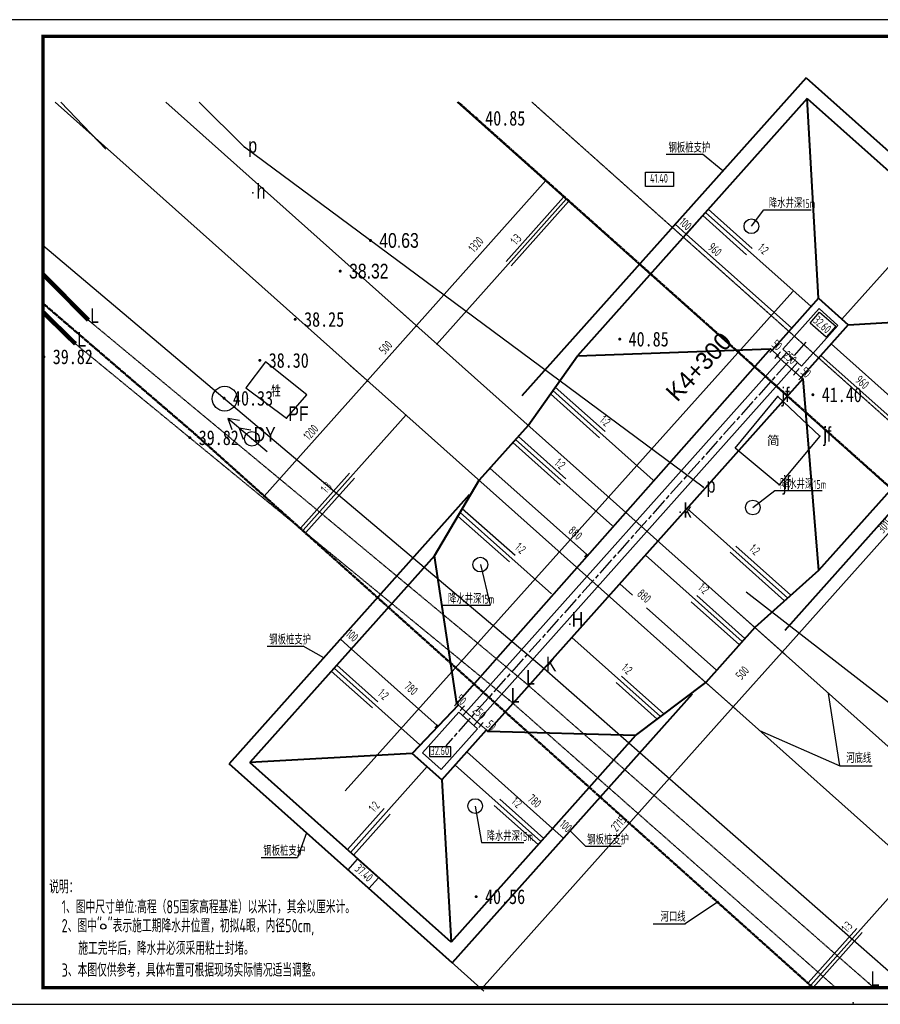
# Model space of a CAD drawing. Header units: millimetres. Extents: x 65530 to 130460, y -103607 to -18875.
# Tile 42 of 73: x 77174 to 83012, y -49551 to -42868. Entities that reach past the tile are written whole.
import ezdxf
from ezdxf.enums import TextEntityAlignment as Align

# ---------------------------------------------------------------- set-up
doc = ezdxf.new("R2010")
doc.units = ezdxf.units.MM
doc.header["$LTSCALE"] = 0.5
for name, pattern in [('ACAD_ISO02W100', [15, 12, -3]), ('ACAD_ISO08W100', [36, 24, -3, 6, -3]), ('X2', [10, 8, -2]), ('X3', [5, 4, -1])]:
    doc.linetypes.add(name, pattern=pattern)
for name, color, linetype in [('DLDW', 14, 'Continuous'), ('DLSS', 4, 'Continuous'), ('DMTZ', 3, 'Continuous'), ('dmx', 1, 'Continuous'), ('GCD', 251, 'Continuous'), ('GXYZ', 2, 'Continuous'), ('ZDH', 1, 'Continuous'), ('图层2', 3, 'ACAD_ISO08W100'), ('零点距', 7, 'Continuous')]:
    doc.layers.add(name, color=color, linetype=linetype)
for name, color, linetype, lineweight in [('图层1', 2, 'ACAD_ISO02W100', 18), ('标注线', 4, 'Continuous', 13), ('粗线', 1, 'Continuous', 40), ('细实线', 7, 'Continuous', 25)]:
    doc.layers.add(name, color=color, linetype=linetype, lineweight=lineweight)
doc.styles.add('HZ', font='hztxt_e.shx', dxfattribs={"width": 0.8, "bigfont": 'hztxt.shx'})
doc.styles.add('HzTxt', font='tssdeng.shx', dxfattribs={"width": 0.7, "bigfont": 'hztxt.shx'})
doc.styles.add('宋体', font='txt')
doc.styles.add('正等线体', font='simhei.ttf')
doc.linetypes.add('10421', pattern='A,2,[150,AAA.SHX,S=0.5,R=0,X=0,Y=0.5],1e-11', length=2)
doc.linetypes.add('10422', pattern='A,0.75,[150,AAA.SHX,S=0.5,R=0,X=0,Y=0.5],1.5,[177,AAA.SHX,S=1,R=0,X=0,Y=0.4],0.75', length=3)
doc.linetypes.add('536', pattern='A,9.4,[169,AAA.SHX,S=1,R=0,X=0,Y=0.15],0.6', length=10)
doc.dimstyles.new('1bi150', dxfattribs={"dimtxt": 45, "dimasz": 22.5, "dimexe": 22.5, "dimexo": 22.5, "dimgap": 20, "dimtad": 1, "dimdec": 0, "dimtxsty": 'HzTxt', "dimblk": 'ARCHTICK', "dimcen": 2.5, "dimclrd": 256, "dimclre": 256, "dimclrt": 256, "dimadec": 0, "dimazin": 0, "dimtfac": 1, "dimtdec": 0, "dimtmove": 2, "dimatfit": 2, "dimfxl": 0, "dimlwd": -1, "dimlwe": -1, "dimarcsym": 0})

# ---------------------------------------------------------------- blocks, each defined once
blk = doc.blocks.new('GC200')
at = {"linetype": 'Continuous', "const_width": 0.2, "flags": 128}
blk.add_lwpolyline([(-0.1, 0, 1), (0.1, 0, 1)], format="xyb", close=True, dxfattribs=at)
blk = doc.blocks.new('gc170')
at = {"linetype": 'Continuous'}
blk.add_circle((0, 0), 0.5, dxfattribs=at)
blk = doc.blocks.new('gc013a')
at = {"linetype": 'Continuous'}
blk.add_line((0.5, 0), (4, 0), dxfattribs=at)
at = {"linetype": 'Continuous', "flags": 128}
for points in [[(2.307, -0.4), (3, 0), (2.307, 0.4)], [(3.307, -0.4), (4, 0), (3.307, 0.4)]]:
    blk.add_lwpolyline(points, dxfattribs=at)
blk = doc.blocks.new('_ArchTick')
at = {"color": 0, "linetype": 'ByBlock', "const_width": 0.15}
blk.add_lwpolyline([(-0.5, -0.5), (0.5, 0.5)], dxfattribs=at)
blk = doc.blocks.new('*D22')
at = {"layer": 'Defpoints', "color": 0}
for p in [(81638.9, -44236.2, 2722.5), (81713.5, -44302.8, 2722.5), (81695.7, -44322.8)]:
    blk.add_point(p, dxfattribs=at)
at = {"layer": '标注线'}
for p, q in [((81623.9, -44253), (81606.1, -44273)), ((81621.1, -44256.2), (81695.7, -44322.8)), ((81698.5, -44319.5), (81680.7, -44339.5))]:
    blk.add_line(p, q, dxfattribs=at)
at = {"layer": '标注线', "xscale": 12, "yscale": 12, "zscale": 12}
for p, rotation in [((81621.1, -44256.2), 138.2502621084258), ((81695.7, -44322.8), 318.2502621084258)]:
    blk.add_blockref('_ArchTick', p, dxfattribs=dict(at, rotation=rotation))
at = {"layer": '标注线', "insert": (81690.8, -44255), "char_height": 60, "attachment_point": 5, "rotation": 318.25026, "style": 'HzTxt'}
blk.add_mtext('100', dxfattribs=at)
blk = doc.blocks.new('*D23')
at = {"layer": 'Defpoints', "color": 0}
for p in [(81713.5, -44302.8, 2722.5), (82411.9, -44962), (82429.7, -44942, 2722.5)]:
    blk.add_point(p, dxfattribs=at)
at = {"layer": '标注线'}
for p, q in [((81698.5, -44319.5), (81680.7, -44339.5)), ((81695.7, -44322.8), (82411.9, -44962)), ((82414.7, -44958.8), (82396.9, -44978.8))]:
    blk.add_line(p, q, dxfattribs=at)
at = {"layer": '标注线', "xscale": 12, "yscale": 12, "zscale": 12}
for p, rotation in [((81695.7, -44322.8), 138.2502621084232), ((82411.9, -44962), 318.2502621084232)]:
    blk.add_blockref('_ArchTick', p, dxfattribs=dict(at, rotation=rotation))
at = {"layer": '标注线', "insert": (81890.6, -44428), "char_height": 60, "attachment_point": 5, "rotation": 318.25026, "style": 'HzTxt'}
blk.add_mtext('960', dxfattribs=at)
blk = doc.blocks.new('*D24')
at = {"layer": 'Defpoints', "color": 0}
for p in [(82296.5, -45091.2, 2722.5), (82316, -45144.5), (82333.8, -45124.5, 2722.5)]:
    blk.add_point(p, dxfattribs=at)
at = {"layer": '标注线'}
for p, q in [((82278.7, -45111.2), (82269.7, -45103.2)), ((82281.6, -45108), (82263.7, -45128)), ((82278.7, -45111.2), (82316, -45144.5)), ((82318.9, -45141.3), (82301, -45161.3)), ((82316, -45144.5), (82325, -45152.5))]:
    blk.add_line(p, q, dxfattribs=at)
at = {"layer": '标注线', "xscale": 12, "yscale": 12, "zscale": 12}
for p, rotation in [((82278.7, -45111.2), 318.2502621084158), ((82316, -45144.5), 138.2502621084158)]:
    blk.add_blockref('_ArchTick', p, dxfattribs=dict(at, rotation=rotation))
at = {"layer": '标注线', "insert": (82311.2, -45076.7), "char_height": 60, "attachment_point": 5, "rotation": 318.25026, "style": 'HzTxt'}
blk.add_mtext('50', dxfattribs=at)
blk = doc.blocks.new('*D25')
at = {"layer": 'Defpoints', "color": 0}
for p in [(82350.9, -45105.5), (82477.7, -45218.7), (82438.1, -45263.1)]:
    blk.add_point(p, dxfattribs=at)
at = {"layer": '标注线'}
for p, q in [((82335.9, -45122.2), (82296.2, -45166.6)), ((82311.2, -45149.9), (82438.1, -45263.1)), ((82462.7, -45235.4), (82423.1, -45279.8))]:
    blk.add_line(p, q, dxfattribs=at)
at = {"layer": '标注线', "xscale": 12, "yscale": 12, "zscale": 12}
for p, rotation in [((82311.2, -45149.9), 138.2502621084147), ((82438.1, -45263.1), 318.2502621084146)]:
    blk.add_blockref('_ArchTick', p, dxfattribs=dict(at, rotation=rotation))
at = {"layer": '标注线', "insert": (82400, -45160.6), "char_height": 60, "attachment_point": 5, "rotation": 318.25026, "style": 'HzTxt'}
blk.add_mtext('250', dxfattribs=at)
blk = doc.blocks.new('*D26')
at = {"layer": 'Defpoints', "color": 0}
for p in [(82460.7, -45237.7, 2722.5), (82475.4, -45296.4), (82498, -45271, 2722.5)]:
    blk.add_point(p, dxfattribs=at)
at = {"layer": '标注线'}
for p, q in [((82445.7, -45254.5), (82423.1, -45279.8)), ((82438.1, -45263.1), (82475.4, -45296.4)), ((82483, -45287.8), (82460.4, -45313.1))]:
    blk.add_line(p, q, dxfattribs=at)
at = {"layer": '标注线', "xscale": 12, "yscale": 12, "zscale": 12}
for p, rotation in [((82438.1, -45263.1), 138.2502621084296), ((82475.4, -45296.4), 318.2502621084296)]:
    blk.add_blockref('_ArchTick', p, dxfattribs=dict(at, rotation=rotation))
at = {"layer": '标注线', "insert": (82507.9, -45261.8), "char_height": 60, "attachment_point": 5, "rotation": 318.25026, "style": 'HzTxt'}
blk.add_mtext('50', dxfattribs=at)
blk = doc.blocks.new('*D27')
at = {"layer": 'Defpoints', "color": 0}
for p in [(82631.2, -45121.8), (83347.4, -45761, 2525.2), (83324.8, -45786.4)]:
    blk.add_point(p, dxfattribs=at)
at = {"layer": '标注线'}
for p, q in [((82616.2, -45138.6), (82593.6, -45163.9)), ((82608.5, -45147.1), (83324.8, -45786.4)), ((83332.4, -45777.8), (83309.8, -45803.2))]:
    blk.add_line(p, q, dxfattribs=at)
at = {"layer": '标注线', "xscale": 12, "yscale": 12, "zscale": 12}
for p, rotation in [((82608.5, -45147.1), 138.2502621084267), ((83324.8, -45786.4), 318.2502621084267)]:
    blk.add_blockref('_ArchTick', p, dxfattribs=dict(at, rotation=rotation))
at = {"layer": '标注线', "insert": (82889.5, -45329.1), "char_height": 60, "attachment_point": 5, "rotation": 318.25026, "style": 'HzTxt'}
blk.add_mtext('960', dxfattribs=at)
blk = doc.blocks.new('*D28')
at = {"layer": 'Defpoints', "color": 0}
for p in [(80382.2, -45892, 2722.5), (81020.8, -46498), (81038.7, -46478, 2722.5)]:
    blk.add_point(p, dxfattribs=at)
at = {"layer": '标注线'}
for p, q in [((80367.2, -45908.8), (80349.3, -45928.8)), ((80364.3, -45912), (81020.8, -46498)), ((81023.7, -46494.8), (81005.9, -46514.8))]:
    blk.add_line(p, q, dxfattribs=at)
at = {"layer": '标注线', "xscale": 12, "yscale": 12, "zscale": 12}
for p, rotation in [((80364.3, -45912), 138.250262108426), ((81020.8, -46498), 318.250262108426)]:
    blk.add_blockref('_ArchTick', p, dxfattribs=dict(at, rotation=rotation))
at = {"layer": '标注线', "insert": (80943.7, -46352.1), "char_height": 60, "attachment_point": 5, "rotation": 318.25026, "style": 'HzTxt'}
blk.add_mtext('880', dxfattribs=at)
blk = doc.blocks.new('*D29')
at = {"layer": 'Defpoints', "color": 0}
for p in [(81262.5, -46677.8, 2722.5), (81901.2, -47283.7), (81919, -47263.8, -21235.5)]:
    blk.add_point(p, dxfattribs=at)
at = {"layer": '标注线'}
for p, q in [((81247.5, -46694.6), (81229.7, -46714.6)), ((81244.7, -46697.8), (81330.2, -46774.1)), ((81901.2, -47283.7), (81425.1, -46858.8)), ((81904.1, -47280.5), (81886.2, -47300.5))]:
    blk.add_line(p, q, dxfattribs=at)
at = {"layer": '标注线', "xscale": 12, "yscale": 12, "zscale": 12}
for p, rotation in [((81244.7, -46697.8), 138.2502621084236), ((81901.2, -47283.7), 318.2502621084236)]:
    blk.add_blockref('_ArchTick', p, dxfattribs=dict(at, rotation=rotation))
at = {"layer": '标注线', "insert": (81410.4, -46779.8), "char_height": 60, "attachment_point": 5, "rotation": 318.25026, "style": 'HzTxt'}
blk.add_mtext('880', dxfattribs=at)
blk = doc.blocks.new('*D30')
at = {"layer": 'Defpoints', "color": 0}
for p in [(79441.5, -47118.6), (80023.5, -47638, 2722.5), (80005.6, -47658)]:
    blk.add_point(p, dxfattribs=at)
at = {"layer": '标注线'}
for p, q in [((79426.5, -47135.4), (79408.7, -47155.4)), ((79423.7, -47138.6), (80005.6, -47658)), ((80008.5, -47654.8), (79990.6, -47674.8))]:
    blk.add_line(p, q, dxfattribs=at)
at = {"layer": '标注线', "xscale": 12, "yscale": 12, "zscale": 12}
for p, rotation in [((79423.7, -47138.6), 138.250262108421), ((80005.6, -47658), 318.250262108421)]:
    blk.add_blockref('_ArchTick', p, dxfattribs=dict(at, rotation=rotation))
at = {"layer": '标注线', "insert": (79828.8, -47406.7), "char_height": 60, "attachment_point": 5, "rotation": 318.25026, "style": 'HzTxt'}
blk.add_mtext('780', dxfattribs=at)
blk = doc.blocks.new('*D31')
at = {"layer": 'Defpoints', "color": 0}
for p in [(79366.9, -47052.1, 2722.5), (79423.7, -47138.6), (79441.5, -47118.6, 2722.5)]:
    blk.add_point(p, dxfattribs=at)
at = {"layer": '标注线'}
for p, q in [((79351.9, -47068.8), (79334.1, -47088.8)), ((79349.1, -47072), (79423.7, -47138.6)), ((79426.5, -47135.4), (79408.7, -47155.4))]:
    blk.add_line(p, q, dxfattribs=at)
at = {"layer": '标注线', "xscale": 12, "yscale": 12, "zscale": 12}
for p, rotation in [((79349.1, -47072), 138.2502621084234), ((79423.7, -47138.6), 318.2502621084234)]:
    blk.add_blockref('_ArchTick', p, dxfattribs=dict(at, rotation=rotation))
at = {"layer": '标注线', "insert": (79429.8, -47047.7), "char_height": 60, "attachment_point": 5, "rotation": 318.25026, "style": 'HzTxt'}
blk.add_mtext('100', dxfattribs=at)
blk = doc.blocks.new('*D32')
at = {"layer": 'Defpoints', "color": 0}
for p in [(80207, -47837.8), (80224.9, -47817.8, 2722.5), (80806.8, -48337.2)]:
    blk.add_point(p, dxfattribs=at)
at = {"layer": '标注线'}
for p, q in [((80209.9, -47834.6), (80192.1, -47854.6)), ((80789, -48357.2), (80207, -47837.8)), ((80791.8, -48354), (80774, -48374))]:
    blk.add_line(p, q, dxfattribs=at)
at = {"layer": '标注线', "xscale": 12, "yscale": 12, "zscale": 12}
for p, rotation in [((80207, -47837.8), 138.2502621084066), ((80789, -48357.2), 318.2502621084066)]:
    blk.add_blockref('_ArchTick', p, dxfattribs=dict(at, rotation=rotation))
at = {"layer": '标注线', "insert": (80666.6, -48170.9), "char_height": 60, "attachment_point": 5, "rotation": 318.25026, "style": 'HzTxt'}
blk.add_mtext('780', dxfattribs=at)
blk = doc.blocks.new('*D33')
at = {"layer": 'Defpoints', "color": 0}
for p in [(80789, -48357.2), (80806.8, -48337.2, 2722.5), (80881.4, -48403.8, 2722.5)]:
    blk.add_point(p, dxfattribs=at)
at = {"layer": '标注线'}
for p, q in [((80791.8, -48354), (80774, -48374)), ((80863.6, -48423.8), (80789, -48357.2)), ((80866.4, -48420.6), (80848.6, -48440.6))]:
    blk.add_line(p, q, dxfattribs=at)
at = {"layer": '标注线', "xscale": 12, "yscale": 12, "zscale": 12}
for p, rotation in [((80789, -48357.2), 138.2502621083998), ((80863.6, -48423.8), 318.2502621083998)]:
    blk.add_blockref('_ArchTick', p, dxfattribs=dict(at, rotation=rotation))
at = {"layer": '标注线', "insert": (80878.7, -48340.8), "char_height": 60, "attachment_point": 5, "rotation": 318.25026, "style": 'HzTxt'}
blk.add_mtext('100', dxfattribs=at)
blk = doc.blocks.new('*D34')
at = {"layer": 'Defpoints', "color": 0}
for p in [(80156.6, -47488.8, 2722.5), (80176.1, -47542.1), (80193.9, -47522.1, 2722.5)]:
    blk.add_point(p, dxfattribs=at)
at = {"layer": '标注线'}
for p, q in [((80141.6, -47505.6), (80123.8, -47525.6)), ((80138.8, -47508.8), (80176.1, -47542.1)), ((80179, -47538.9), (80161.1, -47558.9))]:
    blk.add_line(p, q, dxfattribs=at)
at = {"layer": '标注线', "xscale": 12, "yscale": 12, "zscale": 12}
for p, rotation in [((80138.8, -47508.8), 138.2502621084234), ((80176.1, -47542.1), 318.2502621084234)]:
    blk.add_blockref('_ArchTick', p, dxfattribs=dict(at, rotation=rotation))
at = {"layer": '标注线', "insert": (80169.6, -47483.7), "char_height": 60, "attachment_point": 5, "rotation": 318.25026, "style": 'HzTxt'}
blk.add_mtext('50', dxfattribs=at)
blk = doc.blocks.new('*D35')
at = {"layer": 'Defpoints', "color": 0}
for p in [(80320.8, -47635.3, 2722.5), (80302.9, -47655.3), (80358.1, -47668.6, 2722.5)]:
    blk.add_point(p, dxfattribs=at)
at = {"layer": '标注线'}
for p, q in [((80305.8, -47652.1), (80287.9, -47672.1)), ((80340.2, -47688.6), (80302.9, -47655.3)), ((80343.1, -47685.4), (80325.2, -47705.4))]:
    blk.add_line(p, q, dxfattribs=at)
at = {"layer": '标注线', "xscale": 12, "yscale": 12, "zscale": 12}
for p, rotation in [((80302.9, -47655.3), 138.2502621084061), ((80340.2, -47688.6), 318.2502621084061)]:
    blk.add_blockref('_ArchTick', p, dxfattribs=dict(at, rotation=rotation))
at = {"layer": '标注线', "insert": (80372.2, -47657.9), "char_height": 60, "attachment_point": 5, "rotation": 318.25026, "style": 'HzTxt'}
blk.add_mtext('50', dxfattribs=at)
blk = doc.blocks.new('*D54')
at = {"layer": 'Defpoints', "color": 0}
for p in [(80153.5, -47567.5, 2722.5), (80280.3, -47680.7, 2722.5), (80302.9, -47655.3)]:
    blk.add_point(p, dxfattribs=at)
at = {"layer": '标注线'}
for p, q in [((80168.4, -47550.7), (80191.1, -47525.3)), ((80176.1, -47542.1), (80302.9, -47655.3)), ((80295.3, -47663.9), (80317.9, -47638.5))]:
    blk.add_line(p, q, dxfattribs=at)
at = {"layer": '标注线', "xscale": 12, "yscale": 12, "zscale": 12}
for p, rotation in [((80176.1, -47542.1), 138.2502621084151), ((80302.9, -47655.3), 318.2502621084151)]:
    blk.add_blockref('_ArchTick', p, dxfattribs=dict(at, rotation=rotation))
at = {"layer": '标注线', "insert": (80292.7, -47569.9), "char_height": 60, "attachment_point": 5, "rotation": 318.25026, "style": 'HzTxt'}
blk.add_mtext('250', dxfattribs=at)
blk = doc.blocks.new('*D36')
at = {"layer": 'Defpoints', "color": 0}
for p in [(81683.7, -47237.4, 2722.5), (82014.7, -47532.8), (79975.8, -49151, 2722.5)]:
    blk.add_point(p, dxfattribs=at)
at = {"layer": '标注线'}
for p, q in [((81700.5, -47252.4), (82031.5, -47547.8)), ((80306.7, -49446.4), (82014.7, -47532.8)), ((79992.5, -49166), (80323.5, -49461.4))]:
    blk.add_line(p, q, dxfattribs=at)
at = {"layer": '标注线', "xscale": 12, "yscale": 12, "zscale": 12}
for p, rotation in [((82014.7, -47532.8), 48.25026210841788), ((80306.7, -49446.4), 228.2502621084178)]:
    blk.add_blockref('_ArchTick', p, dxfattribs=dict(at, rotation=rotation))
at = {"layer": '标注线', "insert": (81236, -48324.5), "char_height": 60, "attachment_point": 5, "rotation": 48.25026, "style": 'HzTxt'}
blk.add_mtext('2715', dxfattribs=at)
blk = doc.blocks.new('*D37')
at = {"layer": 'Defpoints', "color": 0}
for p in [(82016.7, -46864.4, 2722.5), (82347.6, -47159.8), (81683.7, -47237.4, 2722.5)]:
    blk.add_point(p, dxfattribs=at)
at = {"layer": '标注线'}
for p, q in [((82033.5, -46879.3), (82364.4, -47174.7)), ((82014.7, -47532.8), (82347.6, -47159.8)), ((81700.5, -47252.4), (82031.5, -47547.8))]:
    blk.add_line(p, q, dxfattribs=at)
at = {"layer": '标注线', "xscale": 12, "yscale": 12, "zscale": 12}
for p, rotation in [((82347.6, -47159.8), 48.25026210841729), ((82014.7, -47532.8), 228.2502621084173)]:
    blk.add_blockref('_ArchTick', p, dxfattribs=dict(at, rotation=rotation))
at = {"layer": '标注线', "insert": (82076.1, -47301.4), "char_height": 60, "attachment_point": 5, "rotation": 48.25026, "style": 'HzTxt'}
blk.add_mtext('500', dxfattribs=at)
blk = doc.blocks.new('*D38')
at = {"layer": 'Defpoints', "color": 0}
for p in [(84024.1, -44615.2, 2722.5), (84355.1, -44910.6), (82016.7, -46864.4, 2722.5)]:
    blk.add_point(p, dxfattribs=at)
at = {"layer": '标注线'}
for p, q in [((84040.9, -44630.1), (84371.9, -44925.5)), ((82347.6, -47159.8), (84355.1, -44910.6)), ((82033.5, -46879.3), (82364.4, -47174.7))]:
    blk.add_line(p, q, dxfattribs=at)
at = {"layer": '标注线', "xscale": 12, "yscale": 12, "zscale": 12}
for p, rotation in [((84355.1, -44910.6), 48.25026210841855), ((82347.6, -47159.8), 228.2502621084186)]:
    blk.add_blockref('_ArchTick', p, dxfattribs=dict(at, rotation=rotation))
at = {"layer": '标注线', "insert": (83043.9, -46299), "char_height": 60, "attachment_point": 5, "rotation": 48.25026, "style": 'HzTxt'}
blk.add_mtext('3015', dxfattribs=at)
blk = doc.blocks.new('*D55')
at = {"layer": 'Defpoints', "color": 0}
for p in [(79732.7, -44826.2, 2722.5), (79865.3, -44944.5), (79399.8, -45199.2, 2722.5)]:
    blk.add_point(p, dxfattribs=at)
at = {"layer": '标注线'}
for p, q in [((79749.5, -44841.2), (79882.1, -44959.5)), ((79532.4, -45317.6), (79865.3, -44944.5)), ((79416.6, -45214.2), (79549.2, -45332.6))]:
    blk.add_line(p, q, dxfattribs=at)
at = {"layer": '标注线', "xscale": 12, "yscale": 12, "zscale": 12}
for p, rotation in [((79865.3, -44944.5), 48.25026210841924), ((79532.4, -45317.6), 228.2502621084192)]:
    blk.add_blockref('_ArchTick', p, dxfattribs=dict(at, rotation=rotation))
at = {"layer": '标注线', "insert": (79656.2, -45092.6), "char_height": 60, "attachment_point": 5, "rotation": 48.25026, "style": 'HzTxt'}
blk.add_mtext('500', dxfattribs=at)
blk = doc.blocks.new('*D56')
at = {"layer": 'Defpoints', "color": 0}
for p in [(80611.7, -43841.4, 2722.5), (80744.3, -43959.7), (79732.7, -44826.2, 2722.5)]:
    blk.add_point(p, dxfattribs=at)
at = {"layer": '标注线'}
for p, q in [((80628.5, -43856.4), (80761.1, -43974.7)), ((79865.3, -44944.5), (80744.3, -43959.7)), ((79749.5, -44841.2), (79882.1, -44959.5))]:
    blk.add_line(p, q, dxfattribs=at)
at = {"layer": '标注线', "xscale": 12, "yscale": 12, "zscale": 12}
for p, rotation in [((80744.3, -43959.7), 48.25026210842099), ((79865.3, -44944.5), 228.250262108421)]:
    blk.add_blockref('_ArchTick', p, dxfattribs=dict(at, rotation=rotation))
at = {"layer": '标注线', "insert": (80268.7, -44393.7), "char_height": 60, "attachment_point": 5, "rotation": 48.25026, "style": 'HzTxt'}
blk.add_mtext('1320', dxfattribs=at)
blk = doc.blocks.new('*D43')
at = {"layer": 'Defpoints', "color": 0}
for p in [(79399.8, -45199.2, 2722.5), (79532.4, -45317.6), (78700.6, -45982.7, 2722.5)]:
    blk.add_point(p, dxfattribs=at)
at = {"layer": '标注线'}
for p, q in [((79416.6, -45214.2), (79549.2, -45332.6)), ((78833.2, -46101), (79532.4, -45317.6)), ((78717.3, -45997.6), (78850, -46116))]:
    blk.add_line(p, q, dxfattribs=at)
at = {"layer": '标注线', "xscale": 12, "yscale": 12, "zscale": 12}
for p, rotation in [((79532.4, -45317.6), 48.25026210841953), ((78833.2, -46101), 228.2502621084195)]:
    blk.add_blockref('_ArchTick', p, dxfattribs=dict(at, rotation=rotation))
at = {"layer": '标注线', "insert": (79148.9, -45668.5), "char_height": 60, "attachment_point": 5, "rotation": 48.25026, "style": 'HzTxt'}
blk.add_mtext('1200', dxfattribs=at)

msp = doc.modelspace()

# ---------------------------------------------------------------- linework, layer by layer
at = {"color": 2, "linetype": 'Continuous', "lineweight": 35}
for p, q in [((83771.1, -49100.72, 2722.5), (77414.79, -43427.55, 2722.5)), ((84148.76, -48767.61, 2722.5), (78165.68, -43427.55, 2722.5))]:
    msp.add_line(p, q, dxfattribs=at)
at = {"color": 251, "linetype": 'Continuous'}
msp.add_line((77453.42, -43427.55, -907.5), (77758.68, -43746.31, -907.5), dxfattribs=at)
at = {"color": 6, "linetype": 'ACAD_ISO02W100', "lineweight": 50, "ltscale": 0.5}
msp.add_line((85784.07, -48457.87, 2722.5), (80148.02, -43427.55, 2722.5), dxfattribs=at)
at = {"color": 0}
msp.add_lwpolyline([(76768.76, -49550.72), (86218.76, -49550.72), (86218.76, -42868.22), (76768.76, -42868.22)], close=True, dxfattribs=at)
at = {"color": 0, "const_width": 22.5}
msp.add_lwpolyline([(77331.26, -49438.22), (86106.26, -49438.22), (86106.26, -42980.72), (77331.26, -42980.72)], close=True, dxfattribs=at)
at = {"color": 6, "linetype": 'ACAD_ISO02W100', "lineweight": 50, "ltscale": 0.5, "elevation": 2725.5, "flags": 128}
msp.add_lwpolyline([(77329.24, -44791.38), (78356.14, -45673.94), (82558.24, -49440.48)], dxfattribs=at)
at = {"layer": 'DLDW', "color": 251, "linetype": '536', "elevation": 3203.34, "flags": 128}
msp.add_lwpolyline([(78984.22, -45573.73), (79122.41, -45414.07), (78840.71, -45189.3), (78706.95, -45367.5)], close=True, dxfattribs=at)
at = {"layer": 'DLDW', "color": 251, "linetype": 'Continuous', "elevation": 3198.9, "flags": 128}
msp.add_lwpolyline([(82317.74, -45426.3), (82601.24, -45694.5), (82326.04, -46025.1), (82026.7, -45775.92)], close=True, dxfattribs=at)
at = {"layer": 'DLDW', "color": 251, "linetype": '536', "elevation": 3203.34, "flags": 128}
msp.add_lwpolyline([(78984.22, -45573.73), (78984.22, -45573.73)], dxfattribs=at)
at = {"layer": 'DLSS', "color": 251, "linetype": 'Continuous'}
msp.add_line((84558.44, -47370, -907.5), (80141.87, -43427.55, -907.5), dxfattribs=at)
at = {"layer": 'DLSS', "color": 251, "linetype": 'X3'}
msp.add_line((80648.82, -43427.55, 3151.1), (86053.03, -48250.73, 3151.1), dxfattribs=at)
at = {"layer": 'DLSS', "color": 251, "linetype": 'X2'}
for p, q in [((77639.76, -44907.37, 3198.71), (80597.12, -47362.19, 3198.71)), ((80493.06, -47484.15, 3074.28), (77552.06, -45068.45, 3074.28)), ((80597.12, -47362.19, 3198.71), (82934.48, -49408.16, 3198.71)), ((82710.13, -49438.22, 3074.28), (80493.06, -47484.15, 3074.28)), ((82934.48, -49408.16, 3198.71), (82970.29, -49438.22, 3198.71))]:
    msp.add_line(p, q, dxfattribs=at)
at = {"layer": 'DLSS', "color": 251, "linetype": 'X2', "const_width": 30, "flags": 128}
for points, elevation in [([(77331.26, -44594.58), (77639.76, -44907.37)], 3226.54), ([(77552.06, -45068.45), (77331.26, -44852.36)], 3181.99)]:
    msp.add_lwpolyline(points, dxfattribs=dict(at, elevation=elevation))
at = {"layer": 'DMTZ', "color": 251, "linetype": '10421', "flags": 128}
for points, elevation in [([(81809.54, -46040.6), (78699.94, -43733.1), (78390.77, -43427.55)], 3119.8), ([(77331.26, -44398.16), (80731.44, -47271.76), (83049.61, -49306.99), (83136.26, -49381.62)], 3125.38), ([(84273.86, -48457.87), (84160.24, -48349.7), (82103.25, -46753.27)], 3119.8)]:
    msp.add_lwpolyline(points, dxfattribs=dict(at, elevation=elevation))
at = {"layer": 'DMTZ', "color": 251, "linetype": '10422', "elevation": 3119.8, "flags": 128}
msp.add_lwpolyline([(82103.25, -46753.27, 0.000204, 0.000204, 0), (81660.07, -46309.63, 0, 0, 0), (81653.84, -46211.5, 0.000204, 0.000204, 0), (81809.54, -46040.6, 0.000204, 0.000204, 0)], format="xyseb", dxfattribs=at)
at = {"layer": 'dmx', "color": 7, "linetype": 'Continuous', "elevation": 2722.5}
msp.add_lwpolyline([(82419.5, -44712.76), (79381.09, -48102.53)], dxfattribs=at)
at = {"layer": 'ZDH', "color": 251, "linetype": 'Continuous'}
for p in [(78699.94, -43733.1, 3155), (78756.54, -44044.4, 2924.2), (77639.76, -44907.37, 3198.71), (77552.06, -45068.45, 3181.99), (82317.74, -45426.3, 3198.9), (78984.22, -45573.73, 3203.34), (82601.24, -45694.5, 3270.8), (78749.53, -45712.81, 3172.16), (81809.54, -46040.6, 3123.5), (82326.04, -46025.1, 3272), (81653.84, -46211.5, 3134), (80906.84, -46969.89, 2994.31), (80731.44, -47271.76, 3141.18), (80597.12, -47362.19, 3150.08), (80493.06, -47484.15, 3148.54), (82934.48, -49408.16, 3155.92), (82827.33, -49541.52, 3161.46)]:
    msp.add_point(p, dxfattribs=at)
at = {"layer": '图层1', "color": 7, "linetype": 'ByBlock', "ltscale": 3}
for p, q in [((82597.23, -44829.41, 2722.5), (82350.86, -45105.46, 2722.5)), ((82597.23, -44829.41, 2722.5), (82724.06, -44942.61, 2722.5)), ((82724.06, -44942.61, 2722.5), (82477.69, -45218.65, 2722.5)), ((82350.86, -45105.46, 2722.5), (82477.69, -45218.65, 2722.5)), ((82350.86, -45105.46, 2722.5), (82477.69, -45218.65, 2722.5)), ((82376.97, -45128.76, 2722.5), (80179.57, -47590.76, 2722.5)), ((82451.58, -45195.35), (80254.18, -47657.35)), ((80153.46, -47567.45, 2722.5), (79907.08, -47843.5, 2722.5)), ((80280.29, -47680.65, 2722.5), (80153.46, -47567.45, 2722.5)), ((80280.29, -47680.65, 2722.5), (80153.46, -47567.45, 2722.5)), ((80280.29, -47680.65, 2722.5), (80033.91, -47956.7, 2722.5)), ((80033.91, -47956.7, 2722.5), (79907.08, -47843.5, 2722.5))]:
    msp.add_line(p, q, dxfattribs=at)
at = {"layer": '图层2', "ltscale": 10}
msp.add_line((82507.49, -45057.61, 2722.5), (80063.72, -47795.65, 2722.5), dxfattribs=at)
at = {"layer": '标注线'}
for p, q in [((80880.88, -44087.23, -907.5), (80001.92, -45072.03, -907.5)), ((80863.77, -44071.96, -907.5), (80473.25, -44509.51, -907.5)), ((80897.99, -44102.5, -907.5), (80508.88, -44538.46, -907.5)), ((79096.88, -46333.76, 2722.5), (79796.05, -45550.4, 2722.5)), ((79079.77, -46318.49, 2722.5), (79411.42, -45946.9, 2722.5)), ((79113.98, -46349.03, 2722.5), (79444.21, -45979.04, 2722.5)), ((82540.4, -49420.43, 2722.5), (83239.58, -48637.06, 2722.5)), ((82523.3, -49405.16, 2722.5), (82853.53, -49035.16, 2722.5)), ((82557.51, -49435.7, 2722.5), (82889.16, -49064.11, 2722.5))]:
    msp.add_line(p, q, dxfattribs=at)
at = {"layer": '粗线'}
for p, q in [((82508.23, -43262.16, 2722.5), (80580.51, -45422.01, 2722.5)), ((82508.23, -43262.16, 2722.5), (84291.31, -44853.61, 2722.5)), ((82516.25, -43403.35, 2722.5), (80958.09, -45149.14, 2722.5)), ((82516.25, -43403.35, 2722.5), (84150.12, -44861.63, 2722.5)), ((82593.22, -44758.82, 2722.5), (82516.25, -43403.35, 2722.5)), ((81877, -44119.57, 2722.5), (81697.22, -44321.01, 2722.5)), ((82593.22, -44758.82, 2722.5), (82278.7, -45111.21, 2722.5)), ((82593.22, -44758.82, 2722.5), (82794.66, -44938.6, 2722.5)), ((84291.31, -44853.61, 2722.5), (82363.6, -47013.46, 2722.5)), ((84150.12, -44861.63, 2722.5), (82591.96, -46607.41, 2722.5)), ((82794.66, -44938.6, 2722.5), (84150.12, -44861.63, 2722.5)), ((82794.66, -44938.6, 2722.5), (82475.36, -45296.35)), ((82267.51, -45101.22, 2722.5), (80138.78, -47508.81, 2722.5)), ((80958.09, -45149.14, 2722.5), (82267.51, -45101.22, 2722.5)), ((82278.7, -45111.21, 2722.5), (82267.51, -45101.22, 2722.5)), ((80623.71, -45621.4, 2722.5), (80958.09, -45149.14, 2722.5)), ((82486.55, -45306.34), (80350.62, -47699.47)), ((82475.36, -45296.35), (82486.55, -45306.34)), ((82486.55, -45306.34), (82591.96, -46607.41, 2722.5)), ((80623.71, -45621.4, 2722.5), (80290.77, -45994.43, 2722.5)), ((79987.03, -46507.45, 2722.5), (80290.77, -45994.43, 2722.5)), ((80222.05, -46093.95, 2722.5), (78593.98, -47918.07, 2722.5)), ((79987.03, -46507.45, 2722.5), (78735.17, -47910.05, 2722.5)), ((80138.78, -47508.81, 2722.5), (79987.03, -46507.45, 2722.5)), ((82591.96, -46607.41, 2722.5), (82160.59, -46993.11, 2722.5)), ((82160.59, -46993.11, 2722.5), (81827.65, -47366.14, 2722.5)), ((81352.32, -47726.01, 2722.5), (81827.65, -47366.14, 2722.5)), ((81736.56, -47445.68, 2722.5), (80108.48, -49269.8, 2722.5)), ((80138.78, -47508.81, 2722.5), (80149.98, -47518.8, 2722.5)), ((80149.98, -47518.8, 2722.5), (79836.49, -47847.51, 2722.5)), ((80339.43, -47689.48, 2722.5), (80037.92, -48027.29, 2722.5)), ((80339.43, -47689.48, 2722.5), (80350.62, -47699.47, 2722.5)), ((81352.32, -47726.01, 2722.5), (80350.62, -47699.47, 2722.5)), ((81352.32, -47726.01, 2722.5), (80100.47, -49128.61, 2722.5)), ((79836.49, -47847.51, 2722.5), (78735.17, -47910.05, 2722.5)), ((80100.47, -49128.61, 2722.5), (78735.17, -47910.05, 2722.5)), ((80037.92, -48027.29, 2722.5), (79836.49, -47847.51, 2722.5)), ((80108.48, -49269.8, 2722.5), (78593.98, -47918.07, 2722.5)), ((80037.92, -48027.29, 2722.5), (80100.47, -49128.61, 2722.5))]:
    msp.add_line(p, q, dxfattribs=at)
at = {"layer": '细实线'}
for p, q in [((81560.54, -43780.78), (81806.67, -43780.78)), ((81944.14, -43894.18, 2722.5), (81806.67, -43780.78)), ((81845.13, -44155.29, 2722.5), (82142.51, -44420.71, 2722.5)), ((82137.85, -44270), (82222.04, -44158.06)), ((82222.04, -44158.06), (82543.46, -44158.06)), ((81807.28, -44197.7, 2722.5), (82104.66, -44463.12, 2722.5)), ((81826.2, -44176.49, 2722.5), (82542.42, -44815.74, 2722.5)), ((82751.79, -44900.34, 2722.5), (83391.04, -44184.13, 2722.5)), ((82678.09, -45069.21, 2722.5), (83394.31, -45708.45, 2722.5)), ((80807.43, -45361.93, 2722.5), (81145.28, -45663.47, 2722.5)), ((80774.37, -45408.61, 2722.5), (81107.43, -45705.88, 2722.5)), ((80790.9, -45385.27, 2722.5), (81471.68, -45992.88, 2722.5)), ((80879.1, -45983.54, 2722.5), (80557.04, -45696.1, 2722.5)), ((80841.25, -46025.95, 2722.5), (80519.19, -45738.5, 2722.5)), ((81194.65, -46303.27, 2722.5), (80538.12, -45717.3, 2722.5)), ((82147.59, -46178.77), (82296.9, -46064.09)), ((82296.9, -46064.09), (82618.31, -46064.09)), ((80496.62, -46547.54), (80146.99, -46237.27, 2568.05)), ((80781.79, -46765.85, 2722.5), (80161.71, -46212.41, 2722.5)), ((80534.47, -46505.13), (80176.49, -46187.45, 2643.24)), ((81702.38, -46184.93, 2722.5), (82384.04, -46793.33, 2722.5)), ((82031.21, -46440.32, 2722.5), (82405.36, -46774.26, 2722.5)), ((81418.47, -46503.04, 2722.5), (82075, -47089.01, 2722.5)), ((81993.36, -46482.73, 2722.5), (82362.71, -46812.39, 2722.5)), ((80298.87, -46566.24), (80366.38, -46842.83)), ((81766.84, -46775.88, 2722.5), (82093.93, -47067.81, 2722.5)), ((80044.97, -46842.83), (80366.38, -46842.83)), ((81728.99, -46818.28, 2722.5), (82056.08, -47110.21, 2722.5)), ((80920.38, -47061.1, 2722.5), (81521.69, -47597.78, 2722.5)), ((78851.94, -47119.58, -2722.5), (79098.06, -47119.58, -2722.5)), ((79236.55, -47198.12, 2722.5), (79098.06, -47119.58, -2722.5)), ((79566.66, -47539.66, 2722.5), (79287.85, -47290.82, 2722.5)), ((79888.7, -47789, 2722.5), (79306.78, -47269.62, 2722.5)), ((79604.51, -47497.25, 2722.5), (79325.7, -47248.41, 2722.5)), ((81219.48, -47366.15, 2722.5), (81498.6, -47615.27, 2722.5)), ((81257.33, -47323.74, 2722.5), (81544.78, -47580.3, 2722.5)), ((82737.01, -47932.03), (82661.8, -47440.45, 2722.5)), ((82193.54, -47692.71, 2722.5), (82737.01, -47932.03)), ((79417.82, -48519.33, 2722.5), (79937.2, -47937.4, 2722.5)), ((80127.82, -47926.58, 2722.5), (80709.74, -48445.96, 2722.5)), ((82737.01, -47932.03), (82956.58, -47932.03)), ((80430.46, -48158.6, 2722.5), (80728.67, -48424.76, 2722.5)), ((79396.62, -48500.4, 2722.5), (79645.75, -48221.27, 2722.5)), ((80263.86, -48205.13), (80306.92, -48453.62)), ((80392.61, -48201, 2722.5), (80690.82, -48467.16, 2722.5)), ((79439.02, -48538.25, 2722.5), (79686.94, -48260.49, 2722.5)), ((80908.24, -48373.73, 2722.5), (81011.84, -48477.27, 975.94)), ((79119.02, -48386.68, 2722.5), (79058.45, -48553.47, -5445)), ((80306.92, -48453.62), (80593.25, -48453.62)), ((81011.84, -48477.27), (81255.36, -48477.27)), ((78812.32, -48553.47, -5445), (79058.45, -48553.47, -5445)), ((81914.45, -48853.4, 2768.26), (81689.1, -49005.6, 45.76)), ((81471.92, -49004.59, 63.68), (81691.49, -49004.59, 63.68))]:
    msp.add_line(p, q, dxfattribs=at)
for points in [[(81419.99, -43902.65), (81609.57, -43902.65), (81609.57, -44000.95), (81419.99, -44000.95)], [(79953.17, -47869.84), (80099.65, -47869.84), (80099.65, -47804.15), (79953.17, -47804.15)]]:
    msp.add_lwpolyline(points, close=True, dxfattribs=at)
for points, elevation in [([(82600.65, -44853.69), (82709.87, -44949.34), (82645.29, -45023.45), (82535.89, -44927.64)], -2722.5), ([(79466.66, -48565.2), (79608.1, -48691.43), (79542.64, -48764.77), (79401.2, -48638.53)], 2722.5)]:
    msp.add_lwpolyline(points, close=True, dxfattribs=dict(at, elevation=elevation))
for centre, radius in [((82137.85, -44270), 50), ((82147.59, -46178.77), 50), ((80298.87, -46566.24), 50), ((80263.86, -48205.13), 50), ((77741.03, -49023.02), 17.83)]:
    msp.add_circle(centre, radius, dxfattribs=at)
at = {"layer": '零点距', "color": 251, "linetype": 'Continuous'}
msp.add_circle((78564.79, -45440.65, 3125.38), 84.07, dxfattribs=at)

# ---------------------------------------------------------------- block references
at = {"layer": 'GCD', "color": 251, "linetype": 'Continuous'}
ref = msp.add_blockref('GC200', (80271.76, -43536.8, 1135), dxfattribs=dict(at, xscale=50, yscale=50, zscale=50))
ref.add_attrib('height', '40.85', dxfattribs={"linetype": 'Continuous', "height": 100, "style": '正等线体', "width": 0.8}).set_placement((80331.76, -43536.8, -907.5), align=Align.MIDDLE_LEFT)
ref = msp.add_blockref('GC200', (79553.32, -44366.36, 3155.5), dxfattribs=dict(at, xscale=50, yscale=50, zscale=49.99999999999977))
ref.add_attrib('height', '40.63', dxfattribs={"linetype": 'Continuous', "height": 100, "style": 'HZ', "width": 0.8}).set_placement((79613.32, -44366.36, 3137.65), align=Align.MIDDLE_LEFT)
ref = msp.add_blockref('GC200', (79348.05, -44574.8, 2924.5), dxfattribs=dict(at, xscale=50, yscale=50, zscale=50))
ref.add_attrib('height', '38.32', dxfattribs={"linetype": 'Continuous', "height": 100, "style": 'HZ', "width": 0.8}).set_placement((79408.05, -44574.8, 1008.5), align=Align.MIDDLE_LEFT)
ref = msp.add_blockref('GC200', (79043.04, -44902.02, 2917.5), dxfattribs=dict(at, xscale=50, yscale=50, zscale=50))
ref.add_attrib('height', '38.25', dxfattribs={"linetype": 'Continuous', "height": 100, "style": '正等线体', "width": 0.8}).set_placement((79103.04, -44902.02, 2917.5), align=Align.MIDDLE_LEFT)
ref = msp.add_blockref('GC200', (81244.75, -45036.14, 3177.5), dxfattribs=dict(at, xscale=50, yscale=50, zscale=50))
ref.add_attrib('height', '40.85', dxfattribs={"linetype": 'Continuous', "height": 100, "style": '正等线体', "width": 0.8}).set_placement((81304.75, -45036.14, 3177.5), align=Align.MIDDLE_LEFT)
ref = msp.add_blockref('GC200', (77338.25, -45155.65, 3074.28), dxfattribs=dict(at, xscale=50, yscale=50, zscale=50))
ref.add_attrib('height', '39.82', dxfattribs={"linetype": 'Continuous', "height": 100, "style": '正等线体', "width": 0.8}).set_placement((77398.25, -45155.65, 3074.28), align=Align.MIDDLE_LEFT)
ref = msp.add_blockref('GC200', (78803.05, -45180.34, 2922.5), dxfattribs=dict(at, xscale=50, yscale=50, zscale=50))
ref.add_attrib('height', '38.30', dxfattribs={"linetype": 'Continuous', "height": 100, "style": '正等线体', "width": 0.8}).set_placement((78863.05, -45180.34, 2922.5), align=Align.MIDDLE_LEFT)
ref = msp.add_blockref('GC200', (82555, -45413.55, 3232.97), dxfattribs=dict(at, xscale=50, yscale=50, zscale=50))
ref.add_attrib('height', '41.40', dxfattribs={"linetype": 'Continuous', "height": 100, "style": '正等线体', "width": 0.8}).set_placement((82615, -45413.55, 3232.97), align=Align.MIDDLE_LEFT)
ref = msp.add_blockref('GC200', (78560.97, -45437.43, 3125.38), dxfattribs=dict(at, xscale=50, yscale=50, zscale=50))
ref.add_attrib('height', '40.33', dxfattribs={"linetype": 'Continuous', "height": 100, "style": '正等线体', "width": 0.8}).set_placement((78620.97, -45437.43, 3125.38), align=Align.MIDDLE_LEFT)
ref = msp.add_blockref('GC200', (78328.23, -45705.07, 1083.5), dxfattribs=dict(at, xscale=50, yscale=50, zscale=50))
ref.add_attrib('height', '39.82', dxfattribs={"linetype": 'Continuous', "height": 100, "style": '正等线体', "width": 0.8}).set_placement((78388.23, -45705.07, -907.5), align=Align.MIDDLE_LEFT)
ref = msp.add_blockref('GC200', (80270.66, -48820.14, 1120.52), dxfattribs=dict(at, xscale=50, yscale=50, zscale=50))
ref.add_attrib('height', '40.56', dxfattribs={"linetype": 'Continuous', "height": 100, "style": '正等线体', "width": 0.8}).set_placement((80330.66, -48820.14, 1120.52), align=Align.MIDDLE_LEFT)
at = {"layer": 'GXYZ', "color": 251, "linetype": 'Continuous', "xscale": 99.99999999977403, "yscale": 100, "zscale": 100, "rotation": 139.7978628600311}
msp.add_blockref('gc013a', (78891.99, -45833.21, -907.5), dxfattribs=at)
at = {"layer": 'GXYZ', "color": 251, "linetype": 'Continuous', "xscale": 100, "yscale": 100, "zscale": 100}
msp.add_blockref('gc170', (78749.53, -45712.81, -907.5), dxfattribs=at)

# ---------------------------------------------------------------- texts
at = {"color": 7, "linetype": 'Continuous', "style": 'HZ'}
msp.add_text('K4+300', height=120, rotation=47.023851, dxfattribs=at).set_placement((82041.24, -45085.14, 2722.5), align=Align.BOTTOM_RIGHT)
at = {"layer": 'DLDW', "color": 251, "linetype": '536', "style": 'HZ', "width": 0.8}
msp.add_text('牲', height=75, dxfattribs=at).set_placement((78912.77, -45384.56, -907.5), align=Align.MIDDLE)
at = {"layer": 'GCD', "color": 251, "linetype": 'Continuous', "style": '宋体'}
msp.add_text('简', height=62.5, dxfattribs=at).set_placement((82287, -45722.83, 799.72), align=Align.MIDDLE)
at = {"layer": 'ZDH', "color": 251, "linetype": 'Continuous', "style": 'HZ', "width": 0.8}
for s, p in [('p', (78724.94, -43770.6, 3155)), ('h', (78781.54, -44081.9, 2924.2)), ('L', (77652.26, -44926.12, 3198.71)), ('L', (77564.56, -45087.2, 3181.99)), ('jf', (82342.74, -45463.8, 3198.9)), ('PF', (78996.72, -45592.48, 3203.34)), ('DY', (78762.03, -45731.56, 3172.16)), ('jf', (82626.24, -45732, 3270.8)), ('jf', (82351.04, -46062.6, 3272)), ('p', (81834.54, -46078.1, 3123.5)), ('k', (81678.84, -46249, 3134)), ('H', (80919.34, -46988.64, 2994.31)), ('K', (80743.94, -47290.51, 3141.18)), ('L', (80609.62, -47380.94, 3150.08)), ('L', (80505.56, -47502.9, 3148.54)), ('L', (82946.98, -49426.91, 3155.92))]:
    msp.add_text(s, height=100, dxfattribs=at).set_placement(p)
at = {"layer": '标注线', "style": 'HzTxt', "width": 0.7}
for s, height, p in [('钢板桩支护', 60, (81575.13, -43769.14)), ('41.40', 60, (81449.74, -43974.34)), ('降水井深15m', 60, (82256.26, -44146.42)), ('降水井深15m', 60, (82331.12, -46052.45)), ('降水井深15m', 60, (80079.18, -46831.19)), ('钢板桩支护', 60, (78866.52, -47107.94, -2722.5)), ('32.60', 60, (79960.83, -47859.73)), ('河底线', 60, (82780.9, -47912.64)), ('降水井深15m', 60, (80341.14, -48441.98)), ('钢板桩支护', 60, (81023.81, -48465.63)), ('钢板桩支护', 60, (78826.91, -48541.83, -5445)), ('说明：', 90, (77374.38, -48798.51)), ('1、图中尺寸单位:高程（85国家高程基准）以米计，其余以厘米计。', 90, (77458.12, -48934.39)), ('2、图中" "表示施工期降水井位置，初拟4眼，内径50cm,', 90, (77458.12, -49062.05)), ('河口线', 60, (81521.24, -48989.71, 63.68)), ('施工完毕后，降水井必须采用粘土封堵。', 90, (77571.21, -49215.16)), ('3、本图仅供参考，具体布置可根据现场实际情况适当调整。', 90, (77458.12, -49363.57))]:
    msp.add_text(s, height=height, dxfattribs=at).set_placement(p)
for s, rotation, p in [('1:3', 48.250262, (80542.24, -44402.33, -907.5)), ('1:2', 318.250262, (82175.62, -44426.08, 2722.5)), ('32.60', 318.78981, (82551.37, -44918.52, -2722.5)), ('1:2', 318.250262, (81103.41, -45592.74, 2722.5)), ('1:2', 318.250262, (80796.7, -45884.26)), ('1:3', 48.250262, (79255.37, -46086.22, -907.5)), ('1:2', 318.250262, (80528.38, -46457.3, -2722.5)), ('1:2', 318.250262, (82117.2, -46466.73)), ('1:2', 318.250262, (81771.13, -46730.69)), ('1:2', 318.250262, (81251.32, -47275.97)), ('1:2', 318.250262, (79598.42, -47449.42)), ('1:2', 48.250262, (79580.02, -48252.64, 2722.5)), ('1:2', 318.250262, (80504.43, -48182.22)), ('37.40', 318.250262, (79441.12, -48638.49, 2722.5)), ('1:3', 48.250262, (82787.82, -49068.01, 2722.5))]:
    msp.add_text(s, height=60, rotation=rotation, dxfattribs=at).set_placement(p)

# ---------------------------------------------------------------- dimensions: what is measured, and where the dimension line sits
at = {"layer": '标注线'}
for base, p1, p2, angle, picture, middle in [((80744.3, -43959.74), (79732.73, -44826.18, 2722.5), (80611.69, -43841.39, 2722.5), 48.250262, '*D56', (80268.69, -44393.7)), ((81695.66, -44322.76), (81638.9, -44236.17, 2722.5), (81713.5, -44302.76, 2722.5), 318.250262, '*D22', (81690.85, -44254.95)), ((82411.88, -44962), (81713.5, -44302.76, 2722.5), (82429.72, -44942.01, 2722.5), 318.250262, '*D23', (81890.61, -44427.99)), ((84355.12, -44910.56), (82016.67, -46864.36, 2722.5), (84024.14, -44615.15, 2722.5), 48.250262, '*D38', (83043.85, -46298.97)), ((79865.34, -44944.54), (79399.79, -45199.22, 2722.5), (79732.73, -44826.18, 2722.5), 48.250262, '*D55', (79656.23, -45092.57)), ((82316, -45144.51, 2722.5), (82296.55, -45091.22, 5445), (82333.85, -45124.51, 5445), 318.250262, '*D24', (82311.19, -45076.7, 2722.5)), ((83324.75, -45786.38, 2722.5), (82631.16, -45121.79, 2722.5), (83347.38, -45761.04, 5247.72), 318.250262, '*D27', (82889.46, -45329.12, 2722.5)), ((82475.36, -45296.35), (82460.68, -45237.71, 2722.5), (82497.98, -45271, 2722.5), 318.250262, '*D26', (82507.85, -45261.84)), ((81020.84, -46498.01, 2722.5), (80382.15, -45892.04, 5445), (81038.69, -46478.02, 5445), 318.250262, '*D28', (80943.72, -46352.13, 2722.5)), ((81901.19, -47283.75, 2722.5), (81262.5, -46677.78, 5445), (81919.04, -47263.75, -18512.97), 318.250262, '*D29', (81410.43, -46779.77, 2722.5)), ((82347.64, -47159.76), (81683.73, -47237.39, 2722.5), (82016.67, -46864.36, 2722.5), 48.250262, '*D37', (82076.14, -47301.39)), ((79423.68, -47138.63), (79366.92, -47052.05, 2722.5), (79441.53, -47118.64, 2722.5), 318.250262, '*D31', (79429.79, -47047.68)), ((80005.61, -47658.02, 2722.5), (79441.53, -47118.64, 2722.5), (80023.46, -47638.02, 5445), 318.250262, '*D30', (79828.83, -47406.75, 2722.5)), ((80176.09, -47542.1, 2722.5), (80156.63, -47488.81, 5445), (80193.93, -47522.11, 5445), 318.250262, '*D34', (80169.64, -47483.69, 2722.5)), ((80302.92, -47655.3, 2722.5), (80358.07, -47668.6, 5445), (80320.76, -47635.3, 5445), 138.250262, '*D35', (80372.21, -47657.94, 2722.5)), ((80207.05, -47837.81, 2722.5), (80806.82, -48337.2, 2722.5), (80224.89, -47817.81, 5445), 138.250262, '*D32', (80666.61, -48170.93, 2722.5)), ((80788.97, -48357.19), (80881.42, -48403.78, 2722.5), (80806.82, -48337.2, 2722.5), 138.250262, '*D33', (80878.65, -48340.82))]:
    dim = msp.add_linear_dim(base=base, p1=p1, p2=p2, angle=angle, dimstyle='1bi150', override={"dimtxt": 60, "dimasz": 12}, dxfattribs=at)
    dim.commit()
    dim.dimension.update_dxf_attribs({"geometry": picture, "text_midpoint": middle, "dimtype": 161})
for base, p1, p2, angle, text, picture, middle in [((82438.06, -45263.06, 2722.5), (82350.86, -45105.46, 2722.5), (82477.69, -45218.65, 2722.5), 318.250262, '250', '*D25', (82400.01, -45160.64, 2722.5)), ((79532.4, -45317.57), (78700.55, -45982.66, 2722.5), (79399.79, -45199.22, 2722.5), 48.250262, '1200', '*D43', (79148.86, -45668.55)), ((82014.71, -47532.79, -2722.5), (79975.76, -49151.03), (81683.73, -47237.39), 48.250262, '2715', '*D36', (81235.99, -48324.53, -2722.5)), ((80302.92, -47655.3), (80153.46, -47567.45, 2722.5), (80280.29, -47680.65, 2722.5), 318.250262, '250', '*D54', (80292.75, -47569.92))]:
    dim = msp.add_linear_dim(base=base, p1=p1, p2=p2, angle=angle, text=text, dimstyle='1bi150', override={"dimtxt": 60, "dimasz": 12}, dxfattribs=at)
    dim.commit()
    dim.dimension.update_dxf_attribs({"geometry": picture, "text_midpoint": middle, "dimtype": 161})

doc.saveas('drawing.dxf')
